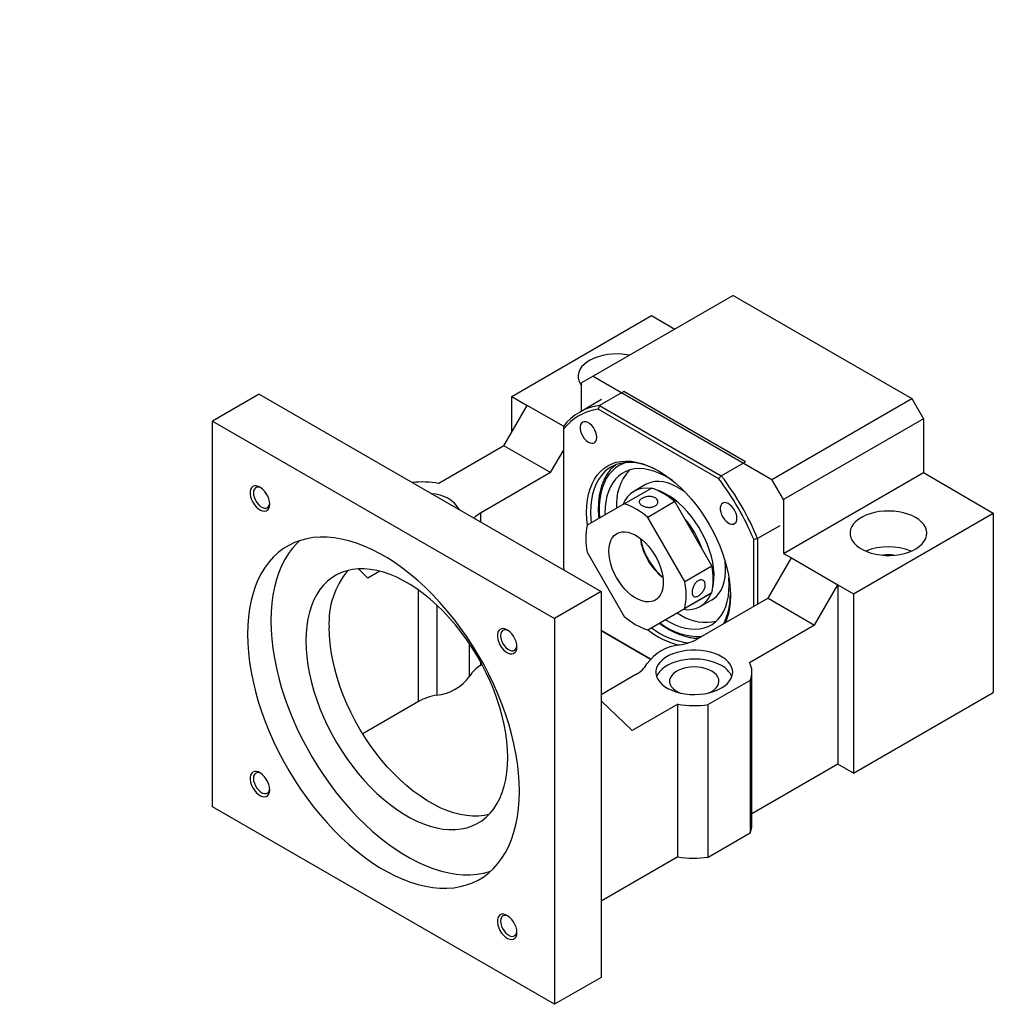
# Model space of a CAD drawing. Header units: millimetres. Extents: x 25 to 275, y 7 to 201.
# Tile 8 of 8: x 179 to 267, y 111 to 201. Entities that reach past the tile are written whole.
import ezdxf

# ---------------------------------------------------------------- set-up
doc = ezdxf.new("R2010")
doc.units = ezdxf.units.MM
doc.layers.add('FORMAT', color=7, linetype='Continuous')
doc.styles.add('SLDTEXTSTYLE0', font='TXT', dxfattribs={"width": 0.75})

msp = doc.modelspace()

# ---------------------------------------------------------------- linework, layer by layer
at = {"color": 7, "linetype": 'Continuous', "lineweight": 25}
for p, q in [((243.45361298, 175.89057116), (230.72569091, 168.54289815)), ((243.45361298, 175.89057116), (259.71706894, 166.50187787)), ((223.30106971, 166.70498465), (236.02899177, 174.05265766)), ((236.02899177, 174.05265766), (238.14945011, 172.82854311)), ((230.72569091, 168.54289815), (229.66503074, 167.93039302)), ((230.72569091, 168.54289815), (246.98914688, 159.15420487)), ((229.66503074, 165.36651024), (229.66503074, 167.93039302)), ((200.32009932, 166.91127623), (196.07745864, 164.46205189)), ((200.32009932, 166.91127623), (231.4327977, 148.95029777)), ((223.30106971, 166.70498465), (224.71528327, 165.88857654)), ((223.30106971, 163.4390868), (223.30106971, 166.70498465)), ((233.49738695, 167.14693412), (231.30535592, 165.88150155)), ((244.57100424, 160.75427093), (233.49738695, 167.14693412)), ((222.59396293, 162.21434193), (224.71528327, 165.88857654)), ((228.01189641, 163.98548228), (224.71528327, 165.88857654)), ((231.48301825, 166.41601208), (229.46776392, 165.25263052)), ((231.30535592, 165.88150155), (242.37897322, 159.48883835)), ((246.98914688, 159.15420487), (259.71706894, 166.50187787)), ((259.71706894, 166.50187787), (260.77772912, 164.66476057)), ((242.15116494, 159.21211204), (231.17961081, 165.54585542)), ((196.07745864, 164.46205189), (227.19015701, 146.50107343)), ((196.07745864, 129.35079698), (196.07745864, 164.46205189)), ((260.77772912, 164.66476057), (248.04980705, 157.31708756)), ((260.77772912, 164.66476057), (260.77772912, 159.7655157)), ((228.00332981, 163.71163135), (228.00332981, 151.0420856)), ((222.59396293, 162.21434193), (216.66596599, 158.79218214)), ((226.83660362, 159.7651176), (222.59396293, 162.21434193)), ((226.83660362, 159.7651176), (228.00332981, 161.78594663)), ((242.37897322, 159.48883835), (244.57100424, 160.75427093)), ((226.83660362, 159.7651176), (220.47264259, 156.0912811)), ((248.04980705, 152.41784269), (260.77772912, 159.7655157)), ((260.77772912, 159.7655157), (267.14169015, 156.0916792)), ((235.47911134, 158.67728495), (234.41845117, 158.06497887)), ((248.04980705, 157.31708756), (246.98914688, 159.15420487)), ((233.54936311, 156.92857078), (236.02430755, 158.3573258)), ((233.54936311, 156.92857078), (230.18000189, 154.98284764)), ((238.15499634, 157.12730535), (235.68005189, 155.69855033)), ((241.52435755, 151.29140055), (238.15499634, 157.12730535)), ((248.04980705, 157.31708756), (248.04980705, 152.41784269)), ((254.41376808, 148.74400619), (267.14169015, 156.0916792)), ((267.14169015, 156.0916792), (267.14169015, 139.76086296)), ((239.04941311, 149.86264553), (235.68005189, 155.69855033)), ((247.69625366, 154.93294293), (245.68099934, 153.76956137)), ((245.32744595, 147.58022653), (245.32744595, 153.71063198)), ((245.68099934, 153.76956137), (245.68099934, 147.78432856)), ((230.18000189, 152.52240688), (233.54936311, 146.68650208)), ((248.04980705, 152.41784269), (248.75691384, 152.00963864)), ((246.63559349, 148.33540403), (248.75691384, 152.00963864)), ((248.75691384, 152.00963864), (252.99955452, 149.5604143)), ((209.34887302, 151.01030128), (210.21959426, 150.17232229)), ((211.30150987, 150.79689887), (210.21959426, 150.17232229)), ((228.00332981, 151.0420856), (228.0655196, 150.89418603)), ((239.04941311, 149.86264553), (241.52435755, 151.29140055)), ((231.4327977, 148.95029777), (227.19015701, 146.50107343)), ((231.4327977, 148.95029777), (231.4327977, 113.83904286)), ((238.15499634, 146.88523664), (241.52435755, 148.83095978)), ((241.52435755, 148.83095978), (239.04941311, 147.40220477)), ((250.87823418, 145.8861797), (252.99955452, 149.5604143)), ((252.99955452, 149.5604143), (252.99955452, 133.22959806)), ((252.99955452, 149.5604143), (254.41376808, 148.74400619)), ((254.41376808, 148.74400619), (254.41376808, 132.41318995)), ((246.63559349, 148.33540403), (240.27163246, 144.66156753)), ((240.4679595, 147.58578763), (241.52861967, 148.19809372)), ((246.63559349, 148.33540403), (250.87823418, 145.8861797)), ((235.68005189, 145.45648163), (239.04941311, 147.40220477)), ((238.34895296, 146.99724182), (238.76083392, 146.76376142)), ((227.19015701, 146.50107343), (227.19015701, 111.38981852)), ((235.68005189, 145.45648163), (238.15499634, 146.88523664)), ((237.28832347, 146.38491705), (237.70017374, 146.15145534)), ((231.4327977, 145.39444386), (235.92694671, 142.80002686)), ((235.92692703, 142.80000504), (231.4327977, 145.39441068)), ((250.87823418, 145.8861797), (244.95023724, 142.46401991)), ((220.60034542, 142.28380857), (220.47264259, 142.21008729)), ((245.16807907, 127.71884331), (245.16807907, 141.60003711)), ((234.61477821, 141.39593508), (231.4327977, 139.55901683)), ((245.0121919, 140.86696935), (241.18792727, 138.65926837)), ((245.0121919, 140.86696935), (245.0121919, 126.98577555)), ((214.81578834, 138.94445485), (209.73994684, 136.01423392)), ((231.4327977, 139.01545249), (234.26122482, 136.29338438)), ((254.41376808, 132.41318995), (267.14169015, 139.76086296)), ((238.42145481, 138.69503404), (234.26122482, 136.29338438)), ((238.42145481, 124.81384023), (238.42145481, 138.69503404)), ((241.18792727, 124.77807457), (241.18792727, 138.65926837)), ((252.99955452, 133.22959806), (245.16807907, 128.70858352)), ((254.41376808, 132.41318995), (252.99955452, 133.22959806)), ((227.19015701, 111.38981852), (196.07745864, 129.35079698)), ((241.18792727, 124.77807457), (245.0121919, 126.98577555)), ((238.42145481, 124.81384023), (231.4327977, 120.77937436)), ((231.4327977, 113.83904286), (227.19015701, 111.38981852))]:
    msp.add_line(p, q, dxfattribs=at)
at = {"color": 8, "linetype": 'Continuous', "lineweight": 25}
for p, q in [((220.47264259, 156.0912811), (220.47264259, 155.27746064)), ((214.81578834, 138.94445485), (214.81578834, 149.08237289)), ((216.479569, 147.71585915), (216.479569, 139.52074293)), ((219.47437419, 141.24960716), (219.47437419, 144.15919866)), ((220.47264259, 142.51868973), (220.47264259, 142.21008729))]:
    msp.add_line(p, q, dxfattribs=at)
at = {"color": 7, "linetype": 'Continuous', "lineweight": 25, "flags": 128}
for points in [[(234.02114797, 170.44532502), (233.78895105, 170.48786344), (233.35016074, 170.54142293), (232.90310873, 170.56215035), (232.45513559, 170.54970537), (232.01359705, 170.50429233), (231.58574314, 170.42665691), (231.17859922, 170.31807387), (230.79885058, 170.18032617), (230.45273268, 170.01567559), (230.14592877, 169.82682571), (229.88347656, 169.61687743), (229.66968551, 169.3892781), (229.50806606, 169.1477649), (229.40127199, 168.89630345), (229.35105687, 168.63902276), (229.35824523, 168.38014736), (229.42271902, 168.12392799), (229.5434196, 167.87457175), (229.66503074, 167.70036868)], [(231.05052767, 162.97936329), (231.030038, 163.19362204), (230.9696736, 163.41998691), (230.87268874, 163.64625451), (230.74431188, 163.8602267), (230.59146387, 164.05036818), (230.42238477, 164.20642837), (230.24618968, 164.31999404), (230.07237733, 164.38494281), (229.91031798, 164.3977733), (229.7687483, 164.3577938), (229.65530035, 164.26715963), (229.57609013, 164.13075688), (229.53538788, 163.95593907), (229.53538788, 163.75213068), (229.57609013, 163.53031906), (229.65530035, 163.30246213), (229.7687483, 163.08084374), (229.91031798, 162.87741137), (230.07237733, 162.70313212), (230.24618968, 162.56740142), (230.42238477, 162.47753657), (230.59146387, 162.43838219), (230.74431188, 162.4520491), (230.87268874, 162.51780053), (230.9696736, 162.63209179), (231.030038, 162.78876141), (231.05052767, 162.97936329)], [(230.12465015, 156.1522463), (230.14481306, 156.73320825), (230.20517749, 157.28730877), (230.30537125, 157.81113165), (230.44477664, 158.30144735), (230.62253416, 158.75523291), (230.83754789, 159.16969058), (231.08849219, 159.54226511), (231.3738199, 159.87065944), (231.69177189, 160.15284892), (232.04038788, 160.38709375), (232.41751853, 160.57194973), (232.8208387, 160.70627717), (233.2478618, 160.7892479), (233.69595509, 160.82035036), (234.16235591, 160.79939281), (234.64418876, 160.72650445), (235.13848298, 160.60213467), (235.64219107, 160.42705025), (236.15220751, 160.20233063), (236.66538788, 159.9293613), (237.17856824, 159.60982519), (237.68858468, 159.24569236), (238.19229278, 158.8392078), (238.68658699, 158.39287763), (239.16841984, 157.90945362), (239.63482067, 157.39191624), (240.08291395, 156.84345628), (240.50993705, 156.26745518), (240.91325723, 155.66746418), (241.29038788, 155.04718241), (241.63900386, 154.41043413), (241.95695585, 153.7611451), (242.24228357, 153.1033184), (242.49322786, 152.44100976), (242.70824159, 151.77830252), (242.88599911, 151.11928249), (243.0254045, 150.46801276), (243.12559827, 149.82850862), (243.18596269, 149.20471282), (243.2061256, 148.60047127), (243.18596269, 148.01950932), (243.12559827, 147.4654088), (243.0254045, 146.94158592), (242.88599911, 146.45127023), (242.74979765, 146.09218184)], [(236.75543017, 159.87666526), (236.5859137, 159.96924764), (236.07507384, 160.21652765), (235.56920885, 160.41362299), (235.07159947, 160.55925542), (234.58547289, 160.65248048), (234.11398182, 160.69269354), (233.66018406, 160.67963383), (233.22702266, 160.61338603), (232.81730685, 160.49437979), (232.43369378, 160.32338691), (232.07867134, 160.10151633), (231.75454198, 159.83020699), (231.4634078, 159.51121843), (231.20715693, 159.1466194), (230.98745124, 158.73877447), (230.80571562, 158.29032867), (230.66312868, 157.80419035), (230.56061517, 157.2835123), (230.49883991, 156.73167132), (230.47820354, 156.1522463)], [(232.43930374, 160.186205), (232.5126817, 160.26018903), (232.74827195, 160.46820312)], [(237.96405483, 159.02928147), (237.66640219, 159.22377428), (237.18623693, 159.49931116), (236.70792313, 159.72676224), (236.23490706, 159.90448873), (235.77059681, 160.03121009), (235.31833774, 160.10601331), (234.88138839, 160.12835943), (234.46289699, 160.09808743), (234.06587878, 160.01541543), (233.69319428, 159.88093909), (233.3475287, 159.6956273), (233.03137257, 159.46081525), (232.74700379, 159.17819476), (232.49647125, 158.84980212), (232.28158004, 158.4780034), (232.10387846, 158.06547742), (231.96464685, 157.61519645), (231.86488839, 157.13040476), (231.80532182, 156.61459529), (231.78637633, 156.07148446), (231.78845427, 155.91168929)], [(239.08583094, 157.9958757), (238.72935299, 158.24072305), (238.30953315, 158.48484732), (237.89158484, 158.68036469), (237.47953312, 158.82539223), (237.07734628, 158.91853325), (236.68889761, 158.95889074), (236.31792806, 158.94607605), (235.96801029, 158.88021258), (235.64251419, 158.76193464), (235.47911134, 158.67728495)], [(201.27653013, 156.89614912), (201.25565878, 157.12980721), (201.19402065, 157.37663727), (201.09449786, 157.62509778), (200.961744, 157.86357102), (200.80196649, 158.08090622), (200.62263634, 158.26694106), (200.43213883, 158.41297673), (200.23938142, 158.51218478), (200.05337723, 158.55992635), (199.88282361, 158.5539691), (199.73569545, 158.49459157), (199.6188723, 158.3845702), (199.53781669, 158.22904947), (199.49631869, 158.03530134), (199.49631869, 157.81238527), (199.53781669, 157.57072457), (199.6188723, 157.32161902), (199.73569545, 157.07671652), (199.88282361, 156.84746844), (200.05337723, 156.64459416), (200.23938142, 156.47757986), (200.43213883, 156.35423494), (200.62263634, 156.28032688), (200.80196649, 156.25931153), (200.961744, 156.29217155), (201.09449786, 156.37737043), (201.19402065, 156.51092439), (201.25565878, 156.68658857), (201.27653013, 156.89614912)], [(200.46253629, 158.39292395), (200.44457409, 158.40103051), (200.27078732, 158.45189168), (200.11230146, 158.44733066), (199.97832714, 158.38761253), (199.87665046, 158.27620788), (199.81318049, 158.11959116), (199.79160589, 157.92686436), (199.81318049, 157.70922805), (199.87665046, 157.47933047), (199.97832714, 157.25053243), (200.11230146, 157.03613084), (200.27078732, 156.84858594), (200.44457409, 156.69879716), (200.62356193, 156.59546968), (200.79734871, 156.54460852), (200.95583457, 156.54916954), (201.08980889, 156.60888767), (201.19148557, 156.72029231), (201.25495553, 156.87690903), (201.27306464, 156.98889554)], [(241.60707774, 149.28818717), (241.67258193, 149.64114668), (241.71525466, 150.09879705), (241.71678521, 150.58270594), (241.67715885, 151.08821303), (241.59675721, 151.61045003), (241.47635459, 152.14438749), (241.31711054, 152.68488332), (241.12055866, 153.22673224), (240.88859186, 153.76471595), (240.62344411, 154.29365337), (240.32766892, 154.80845055), (240.00411476, 155.3041497), (239.65589765, 155.77597698), (239.2863711, 156.21938843), (238.89909386, 156.63011376), (238.49779562, 157.00419744), (238.08634109, 157.33803687), (237.66869282, 157.62841697), (237.24887298, 157.87254123), (236.83092466, 158.0680586), (236.46234423, 158.20009263)], [(243.80052767, 155.61894496), (243.780038, 155.83320371), (243.7196736, 156.05956858), (243.62268874, 156.28583618), (243.49431188, 156.49980837), (243.34146387, 156.68994985), (243.17238477, 156.84601004), (242.99618968, 156.95957571), (242.82237733, 157.02452448), (242.66031798, 157.03735497), (242.5187483, 156.99737547), (242.40530035, 156.9067413), (242.32609013, 156.77033855), (242.28538788, 156.59552074), (242.28538788, 156.39171235), (242.32609013, 156.16990073), (242.40530035, 155.94204381), (242.5187483, 155.72042541), (242.66031798, 155.51699304), (242.82237733, 155.34271379), (242.99618968, 155.2069831), (243.17238477, 155.11711824), (243.34146387, 155.07796386), (243.49431188, 155.09163078), (243.62268874, 155.1573822), (243.7196736, 155.27167346), (243.780038, 155.42834308), (243.80052767, 155.61894496)], [(230.19671927, 154.99250152), (230.14481306, 155.54800476), (230.12465015, 156.1522463)], [(230.47820354, 156.1522463), (230.49883991, 155.54899505), (230.53016591, 155.18505874)], [(260.07062233, 155.68347514), (259.73382383, 155.85444533), (259.36191818, 155.99914875), (258.96101208, 156.11520937), (258.53768839, 156.20072148), (258.09889808, 156.25428097), (257.65184607, 156.27500839), (257.20387293, 156.26256341), (256.76233439, 156.21715037), (256.33448048, 156.13951495), (255.92733656, 156.03093192), (255.54758792, 155.89318421), (255.20147002, 155.72853363), (254.89466611, 155.53968375), (254.6322139, 155.32973548), (254.41842285, 155.10213615), (254.2568034, 154.86062294), (254.15000933, 154.60916149), (254.09979421, 154.3518808), (254.10698257, 154.09300541), (254.17145636, 153.83678603), (254.29215694, 153.58742979), (254.46710241, 153.34903111), (254.69342015, 153.12550449), (254.96739405, 152.92052023), (255.28452546, 152.73744416), (255.63960709, 152.5792824), (256.02680851, 152.44863194), (256.43977188, 152.34763808), (256.87171636, 152.27795911), (257.31554943, 152.24073918), (257.76398336, 152.23658944), (258.20965488, 152.26557801), (258.64524607, 152.32722891), (259.06360455, 152.42052983), (259.45786087, 152.54394878), (259.82154136, 152.69545922), (260.14867439, 152.87257334), (260.43388845, 153.07238295), (260.67250034, 153.29160718), (260.86059205, 153.52664636), (260.99507511, 153.77364116), (261.07374133, 154.02853594), (261.09529901, 154.28714532), (261.05939416, 154.54522296), (260.96661636, 154.79853121), (260.81848899, 155.04291078), (260.61744432, 155.27434894), (260.36678348, 155.4890455), (260.07062233, 155.68347514)], [(232.13986912, 152.62121999), (232.16018751, 152.97494444), (232.22080905, 153.29940163), (232.32073834, 153.58926398), (232.45833453, 153.83977197), (232.63133831, 154.04681225), (232.83690896, 154.20698524), (233.07167101, 154.31766089), (233.33176968, 154.37702191), (233.61293415, 154.38409361), (233.91054771, 154.33875985), (234.21972356, 154.24176503), (234.53538503, 154.09470179), (234.85234897, 153.89998491), (235.16541085, 153.66081163), (235.46943019, 153.38110917), (235.75941501, 153.06547024), (236.03060377, 152.71907762), (236.27854355, 152.34761907), (236.49916318, 151.95719392), (236.68884011, 151.55421295), (236.84445983, 151.1452931), (236.96346709, 150.73714881), (237.04390777, 150.33648181), (237.08446106, 149.94987103), (237.08446106, 149.58366462), (237.04390777, 149.24387567), (236.96346709, 148.9360835), (236.84445983, 148.66534206), (236.68884011, 148.43609692), (236.49916318, 148.25211227), (236.27854355, 148.11640914), (236.03060377, 148.03121576), (235.75941501, 147.99793101), (235.46943019, 148.01710143), (235.16541085, 148.08841223), (234.85234897, 148.2106925), (234.53538503, 148.3819344), (234.21972356, 148.59932613), (233.91054771, 148.85929814), (233.61293415, 149.15758169), (233.33176968, 149.48927898), (233.07167101, 149.84894353), (232.83690896, 150.23066968), (232.63133831, 150.62818948), (232.45833453, 151.03497568), (232.32073834, 151.44434885), (232.22080905, 151.8495871), (232.16018751, 152.24403643), (232.13986912, 152.62121999)], [(224.00817649, 130.78236423), (223.98799518, 131.60978317), (223.92751708, 132.45780409), (223.82693946, 133.32366091), (223.68659037, 134.2045294), (223.50692762, 135.09753634), (223.28853721, 135.99976892), (223.0321315, 136.90828426), (222.73854682, 137.82011897), (222.4087408, 138.73229883), (222.04378918, 139.6418485), (221.64488237, 140.54580121), (221.21332152, 141.44120847), (220.75051428, 142.32514963), (220.25797024, 143.19474148), (219.73729597, 144.04714757), (219.19018981, 144.87958754), (218.61843631, 145.68934614), (218.02390039, 146.47378211), (217.40852133, 147.23033677), (216.77430635, 147.95654242), (216.12332413, 148.65003031), (215.45769804, 149.30853842), (214.77959921, 149.92991886), (214.09123947, 150.51214479), (213.3948641, 151.05331713), (212.69274453, 151.55167067), (211.98717092, 152.00557989), (211.28044472, 152.41356425), (210.57487112, 152.77429296), (209.87275155, 153.08658942), (209.17637617, 153.34943498), (208.48801643, 153.56197229), (207.80991761, 153.72350809), (207.14429152, 153.8335155), (206.4933093, 153.89163568), (205.85909432, 153.89767907), (205.24371525, 153.85162595), (204.64917934, 153.75362653), (204.07742583, 153.60400048), (203.53031967, 153.40323584), (203.00964541, 153.15198745), (202.51710137, 152.85107486), (202.05429413, 152.50147955), (201.62273327, 152.10434185), (201.22382646, 151.66095714), (200.85887485, 151.17277164), (200.52906882, 150.64137771), (200.23548415, 150.06850866), (199.97907844, 149.45603305), (199.76068803, 148.80594866), (199.58102527, 148.12037592), (199.44067619, 147.40155104), (199.34009856, 146.65181867), (199.27962046, 145.87362428), (199.25943915, 145.06950619), (199.27962046, 144.24208725), (199.34009856, 143.39406633), (199.44067619, 142.52820951), (199.58102527, 141.64734102), (199.76068803, 140.75433408), (199.97907844, 139.85210149), (200.23548415, 138.94358615), (200.52906882, 138.03175145), (200.85887485, 137.11957159), (201.22382646, 136.21002192), (201.62273327, 135.30606921), (202.05429413, 134.41066195), (202.51710137, 133.52672078), (203.00964541, 132.65712894), (203.53031967, 131.80472285), (204.07742583, 130.97228288), (204.64917934, 130.16252428), (205.24371525, 129.37808831), (205.85909432, 128.62153364), (206.4933093, 127.895328), (207.14429152, 127.20184011), (207.80991761, 126.54333199), (208.48801643, 125.92195156), (209.17637617, 125.33972562), (209.87275155, 124.79855329), (210.57487112, 124.30019975), (211.28044472, 123.84629052), (211.98717092, 123.43830617), (212.69274453, 123.07757745), (213.3948641, 122.76528099), (214.09123947, 122.50243544), (214.77959921, 122.28989813), (215.45769804, 122.12836233), (216.12332413, 122.01835492), (216.77430635, 121.96023474), (217.40852133, 121.95419135), (218.02390039, 122.00024447), (218.61843631, 122.09824388), (219.19018981, 122.24786994), (219.73729597, 122.44863458), (220.25797024, 122.69988296), (220.75051428, 123.00079556), (221.21332152, 123.35039086), (221.64488237, 123.74752856), (222.04378918, 124.19091328), (222.4087408, 124.67909878), (222.73854682, 125.2104927), (223.0321315, 125.78336176), (223.28853721, 126.39583737), (223.50692762, 127.04592176), (223.68659037, 127.73149449), (223.82693946, 128.45031937), (223.92751708, 129.20005174), (223.98799518, 129.97824613), (224.00817649, 130.78236423)], [(204.00968693, 153.5823534), (203.74405362, 153.32895402), (203.34514681, 152.88556931), (202.98019519, 152.39738381), (202.65038917, 151.86598988), (202.35680449, 151.29312082), (202.10039878, 150.68064521), (201.88200837, 150.03056082), (201.70234562, 149.34498809), (201.56199653, 148.62616321), (201.46141891, 147.87643084), (201.4009408, 147.09823645), (201.3807595, 146.29411835), (201.4009408, 145.46669941), (201.46141891, 144.6186785), (201.56199653, 143.75282167), (201.70234562, 142.87195319), (201.88200837, 141.97894625), (202.10039878, 141.07671366), (202.35680449, 140.16819832), (202.65038917, 139.25636361), (202.98019519, 138.34418376), (203.34514681, 137.43463409), (203.74405362, 136.53068137), (204.17561447, 135.63527412), (204.63842171, 134.75133295), (205.13096575, 133.88174111), (205.65164002, 133.02933502), (206.19874618, 132.19689505), (206.77049968, 131.38713645), (207.3650356, 130.60270048), (207.98041466, 129.84614581), (208.61462964, 129.11994017), (209.26561186, 128.42645228), (209.93123795, 127.76794416), (210.60933678, 127.14656373), (211.29769652, 126.56433779), (211.99407189, 126.02316546), (212.69619146, 125.52481192), (213.40176507, 125.07090269), (214.10849127, 124.66291834), (214.81406487, 124.30218962), (215.51618444, 123.98989316), (216.21255982, 123.7270476), (216.90091956, 123.5145103), (217.57901838, 123.35297449), (218.24464447, 123.24296709), (218.89562669, 123.1848469), (219.52984167, 123.17880352), (220.14522074, 123.22485664), (220.73975665, 123.32285605), (221.31151016, 123.47248211), (221.37924906, 123.49412918)], [(241.52861967, 148.19809372), (241.66315654, 148.28299736), (241.93067057, 148.5021932), (242.16518258, 148.76892056), (242.36443411, 149.08061072), (242.52650626, 149.43426192), (242.64983817, 149.82646833), (242.7332421, 150.25345276), (242.77591483, 150.71110313), (242.77744538, 151.19501202), (242.74218682, 151.66219527)], [(222.94751632, 133.84389465), (222.9269886, 134.5647509), (222.86549713, 135.30608842), (222.76331654, 136.06459624), (222.62090319, 136.83688666), (222.43889313, 137.61951045), (222.21809928, 138.40897223), (221.95950774, 139.20174606), (221.66427345, 139.99429122), (221.333715, 140.78306802), (220.96930874, 141.56455359), (220.5726822, 142.33525761), (220.1456068, 143.09173795), (219.68998998, 143.83061598), (219.20786663, 144.54859168), (218.70139002, 145.2424584), (218.1728222, 145.90911718), (217.62452389, 146.54559054), (217.05894392, 147.14903584), (216.47860831, 147.71675795), (215.88610897, 148.24622128), (215.28409216, 148.73506113), (214.67524662, 149.18109421), (214.06229161, 149.58232843), (213.44796473, 149.93697179), (212.83500972, 150.24344036), (212.22616418, 150.50036537), (211.62414736, 150.70659935), (211.03164803, 150.86122119), (210.45131241, 150.96354031), (209.88573244, 151.01309975), (209.33743413, 151.00967814), (208.80886632, 150.95329078), (208.30238971, 150.8441895), (207.82026635, 150.68286157), (207.36464953, 150.47002754), (206.93757413, 150.20663795), (206.54094759, 149.89386918), (206.17654133, 149.53311813), (205.84598288, 149.12599599), (205.55074859, 148.67432109), (205.29215705, 148.18011069), (205.0713632, 147.64557208), (204.88935315, 147.07309262), (204.7469398, 146.46522915), (204.6447592, 145.82469653), (204.58326773, 145.15435555), (204.56274001, 144.4572001), (204.58326773, 143.73634386), (204.6447592, 142.99500633), (204.7469398, 142.23649851), (204.88935315, 141.46420809), (205.0713632, 140.6815843), (205.29215705, 139.89212252), (205.55074859, 139.09934869), (205.84598288, 138.30680353), (206.17654133, 137.51802673), (206.54094759, 136.73654117), (206.93757413, 135.96583714), (207.36464953, 135.2093568), (207.82026635, 134.47047878), (208.30238971, 133.75250307), (208.80886632, 133.05863635), (209.33743413, 132.39197757), (209.88573244, 131.75550422), (210.45131241, 131.15205891), (211.03164803, 130.5843368), (211.62414736, 130.05487347), (212.22616418, 129.56603362), (212.83500972, 129.12000054), (213.44796473, 128.71876632), (214.06229161, 128.36412296), (214.67524662, 128.05765439), (215.28409216, 127.80072938), (215.88610897, 127.59449541), (216.47860831, 127.43987357), (217.05894392, 127.33755444), (217.62452389, 127.28799501), (218.1728222, 127.29141661), (218.70139002, 127.34780397), (219.20786663, 127.45690525), (219.68998998, 127.61823318), (220.1456068, 127.83106722), (220.5726822, 128.0944568), (220.96930874, 128.40722557), (221.333715, 128.76797662), (221.66427345, 129.17509876), (221.95950774, 129.62677367), (222.21809928, 130.12098406), (222.43889313, 130.65552268), (222.62090319, 131.22800213), (222.76331654, 131.8358656), (222.86549713, 132.47639822), (222.9269886, 133.1467392), (222.94751632, 133.84389465)], [(237.70017374, 146.15145534), (238.17848754, 145.92400426), (238.65150361, 145.74627777), (239.11581386, 145.6195564), (239.56807293, 145.54475318), (240.00502228, 145.52240707), (240.42351368, 145.55267907), (240.82053189, 145.63535106), (241.19321639, 145.76982741), (241.53888197, 145.95513919), (241.85503811, 146.18995124), (242.13940689, 146.47257173), (242.38993943, 146.80096438), (242.60483063, 147.1727631), (242.78253221, 147.58528907), (242.92176382, 148.03557005), (243.02152229, 148.52036174), (243.08108885, 149.03617121), (243.10003434, 149.57928204), (243.07822224, 150.1457811), (243.07611477, 150.17397443)], [(221.2281591, 128.65509795), (220.82271036, 128.57241614), (220.29414254, 128.51602878), (219.74584423, 128.51260717), (219.18026426, 128.56216661), (218.59992865, 128.66448573), (218.00742931, 128.81910757), (217.4054125, 129.02534155), (216.79656696, 129.28226656), (216.18361195, 129.58873513), (215.56928507, 129.94337849), (214.95633006, 130.34461271), (214.34748452, 130.79064579), (213.74546771, 131.27948564), (213.15296837, 131.80894897), (212.57263276, 132.37667108), (212.00705279, 132.98011638), (211.45875448, 133.61658974), (210.93018666, 134.28324852), (210.42371005, 134.97711524), (209.94158669, 135.69509094), (209.48596987, 136.43396897), (209.05889448, 137.19044931), (208.66226794, 137.96115333), (208.29786168, 138.7426389), (207.96730322, 139.5314157), (207.67206893, 140.32396086), (207.4134774, 141.11673469), (207.19268354, 141.90619647), (207.01067349, 142.68882026), (206.86826014, 143.46111068), (206.76607955, 144.21961849), (206.70458807, 144.96095602), (206.68406035, 145.68181227)], [(223.77653013, 143.90717559), (223.75565878, 144.14083369), (223.69402065, 144.38766375), (223.59449786, 144.63612426), (223.461744, 144.87459749), (223.30196649, 145.0919327), (223.12263634, 145.27796754), (222.93213883, 145.42400321), (222.73938142, 145.52321126), (222.55337723, 145.57095283), (222.38282361, 145.56499558), (222.23569545, 145.50561805), (222.1188723, 145.39559668), (222.03781669, 145.24007595), (221.99631869, 145.04632782), (221.99631869, 144.82341175), (222.03781669, 144.58175105), (222.1188723, 144.3326455), (222.23569545, 144.087743), (222.38282361, 143.85849491), (222.55337723, 143.65562063), (222.73938142, 143.48860633), (222.93213883, 143.36526142), (223.12263634, 143.29135336), (223.30196649, 143.27033801), (223.461744, 143.30319802), (223.59449786, 143.38839691), (223.69402065, 143.52195086), (223.75565878, 143.69761504), (223.77653013, 143.90717559)], [(222.96253629, 145.40395043), (222.94457409, 145.41205699), (222.77078732, 145.46291815), (222.61230146, 145.45835714), (222.47832714, 145.39863901), (222.37665046, 145.28723436), (222.31318049, 145.13061764), (222.29160589, 144.93789083), (222.31318049, 144.72025453), (222.37665046, 144.49035695), (222.47832714, 144.26155891), (222.61230146, 144.04715732), (222.77078732, 143.85961242), (222.94457409, 143.70982364), (223.12356193, 143.60649616), (223.29734871, 143.555635), (223.45583457, 143.56019602), (223.58980889, 143.61991415), (223.69148557, 143.73131879), (223.75495553, 143.88793551), (223.77306464, 143.99992202)], [(242.3929528, 140.17132292), (242.68911395, 140.36575256), (242.93977479, 140.58044911), (243.14081946, 140.81188728), (243.28894683, 141.05626684), (243.38172464, 141.3095751), (243.41762948, 141.56765273), (243.3960718, 141.82626212), (243.31740558, 142.08115689), (243.18292252, 142.3281517), (242.99483081, 142.56319088), (242.75621893, 142.7824151), (242.47100486, 142.98222471), (242.14387183, 143.15933884), (241.78019134, 143.31084928), (241.38593502, 143.43426822), (240.96757654, 143.52756915), (240.53198535, 143.58922005), (240.08631383, 143.61820862), (239.6378799, 143.61405887), (239.19404683, 143.57683894), (238.76210235, 143.50715998), (238.34913898, 143.40616611), (237.96193756, 143.27551566), (237.60685593, 143.11735389), (237.28972452, 142.93427783), (237.01575062, 142.72929357), (236.78943288, 142.50576695), (236.61448741, 142.26736827), (236.49378683, 142.01801203), (236.42931304, 141.76179265), (236.42212468, 141.50291725), (236.4723398, 141.24563656), (236.57913387, 140.99417512), (236.74075332, 140.75266191), (236.95454437, 140.52506258), (237.21699658, 140.3151143), (237.52380049, 140.12626442), (237.86991839, 139.96161385), (238.24966703, 139.82386614), (238.65681095, 139.71528311), (239.08466486, 139.63764769), (239.5262034, 139.59223464), (239.97417654, 139.57978966), (240.42122855, 139.60051709), (240.86001886, 139.65407658), (241.28334255, 139.73958869), (241.68424865, 139.8556493), (242.0561543, 140.00035272), (242.3929528, 140.17132292)], [(242.3929528, 142.2122105), (242.0561543, 142.38318069), (241.68424865, 142.52788411), (241.28334255, 142.64394473), (240.86001886, 142.72945683), (240.42122855, 142.78301632), (239.97417654, 142.80374375), (239.5262034, 142.79129877), (239.08466486, 142.74588573), (238.65681095, 142.6682503), (238.24966703, 142.55966727), (237.86991839, 142.42191956), (237.52380049, 142.25726899), (237.21699658, 142.06841911), (236.95454437, 141.85847083), (236.74075332, 141.6308715), (236.57913387, 141.38935829), (236.49027548, 141.19176671)], [(241.50906933, 141.70195543), (241.23325364, 141.83739283), (240.92337562, 141.94553486), (240.58746094, 142.02358071), (240.23420963, 142.06950902), (239.8727707, 142.08213027), (239.51250524, 142.06111759), (239.16274392, 142.00701519), (238.83254539, 141.92122429), (238.53046161, 141.80596684), (238.26431639, 141.66422793), (238.04100276, 141.49967854), (237.86630442, 141.31658041), (237.74474596, 141.11967567), (237.67947569, 140.91406407), (237.67218407, 140.70507083), (237.72305996, 140.49810877), (237.83078568, 140.29853809), (237.99257121, 140.11152758), (238.20422638, 139.94192071), (238.46026943, 139.7941102), (238.61398297, 139.72502179)], [(241.24041833, 139.7325918), (241.44371631, 139.82879943), (241.6892419, 139.98244179), (241.8888953, 140.15683104), (242.0375056, 140.3474506), (242.13122386, 140.54936351), (242.16762284, 140.75734033), (242.14575981, 140.96599459), (242.06620102, 141.16992223), (241.931007, 141.36384164), (241.74367921, 141.54273042), (241.50906933, 141.70195543)], [(201.27653013, 130.91397958), (201.25565878, 131.14763768), (201.19402065, 131.39446774), (201.09449786, 131.64292825), (200.961744, 131.88140148), (200.80196649, 132.09873669), (200.62263634, 132.28477152), (200.43213883, 132.4308072), (200.23938142, 132.53001525), (200.05337723, 132.57775682), (199.88282361, 132.57179956), (199.73569545, 132.51242204), (199.6188723, 132.40240067), (199.53781669, 132.24687993), (199.49631869, 132.05313181), (199.49631869, 131.83021574), (199.53781669, 131.58855504), (199.6188723, 131.33944949), (199.73569545, 131.09454698), (199.88282361, 130.8652989), (200.05337723, 130.66242462), (200.23938142, 130.49541032), (200.43213883, 130.37206541), (200.62263634, 130.29815734), (200.80196649, 130.27714199), (200.961744, 130.31000201), (201.09449786, 130.3952009), (201.19402065, 130.52875485), (201.25565878, 130.70441903), (201.27653013, 130.91397958)], [(200.46253634, 132.41075439), (200.44457409, 132.41886098), (200.27078732, 132.46972214), (200.11230146, 132.46516112), (199.97832714, 132.40544299), (199.87665046, 132.29403835), (199.81318049, 132.13742163), (199.79160589, 131.94469482), (199.81318049, 131.72705851), (199.87665046, 131.49716093), (199.97832714, 131.26836289), (200.11230146, 131.0539613), (200.27078732, 130.86641641), (200.44457409, 130.71662763), (200.62356193, 130.61330015), (200.79734871, 130.56243899), (200.95583457, 130.567), (201.08980889, 130.62671814), (201.19148557, 130.73812278), (201.25495553, 130.8947395), (201.27306465, 131.00672606)], [(223.77653013, 117.92500606), (223.75565878, 118.15866416), (223.69402065, 118.40549421), (223.59449786, 118.65395473), (223.461744, 118.89242796), (223.30196649, 119.10976317), (223.12263634, 119.295798), (222.93213883, 119.44183368), (222.73938142, 119.54104173), (222.55337723, 119.5887833), (222.38282361, 119.58282604), (222.23569545, 119.52344852), (222.1188723, 119.41342715), (222.03781669, 119.25790641), (221.99631869, 119.06415829), (221.99631869, 118.84124222), (222.03781669, 118.59958152), (222.1188723, 118.35047596), (222.23569545, 118.10557346), (222.38282361, 117.87632538), (222.55337723, 117.6734511), (222.73938142, 117.5064368), (222.93213883, 117.38309188), (223.12263634, 117.30918382), (223.30196649, 117.28816847), (223.461744, 117.32102849), (223.59449786, 117.40622738), (223.69402065, 117.53978133), (223.75565878, 117.71544551), (223.77653013, 117.92500606)], [(222.9625363, 119.42178089), (222.94457409, 119.42988746), (222.77078732, 119.48074862), (222.61230146, 119.4761876), (222.47832714, 119.41646947), (222.37665046, 119.30506483), (222.31318049, 119.14844811), (222.29160589, 118.9557213), (222.31318049, 118.73808499), (222.37665046, 118.50818741), (222.47832714, 118.27938937), (222.61230146, 118.06498778), (222.77078732, 117.87744288), (222.94457409, 117.72765411), (223.12356193, 117.62432663), (223.29734871, 117.57346546), (223.45583457, 117.57802648), (223.58980889, 117.63774461), (223.69148557, 117.74914926), (223.75495553, 117.90576598), (223.77306464, 118.01775249)]]:
    msp.add_lwpolyline(points, dxfattribs=at)
at = {"color": 8, "linetype": 'Continuous', "lineweight": 25, "flags": 128}
msp.add_lwpolyline([(233.73557196, 160.68558695), (233.46564598, 160.59426369), (233.09258999, 160.41703097), (232.74848663, 160.18927709), (232.43562585, 159.91251772), (232.15608968, 159.58859463), (231.9117384, 159.21966349), (231.70419811, 158.80817946), (231.53484997, 158.35688092), (231.40482096, 157.86877117), (231.31497641, 157.3470985), (231.2659142, 156.79533457), (231.25796085, 156.21715127), (231.29049207, 155.62412838)], dxfattribs=at)
at = {"color": 7, "linetype": 'Continuous', "lineweight": 25}
for centre, radius, start, end in [((231.99896608, 160.86795544), 5.06129822, 97.8767123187, 142.134039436), ((231.90119439, 160.62905065), 4.96947201, 98.3490501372, 141.6617016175), ((237.44816978, 156.91965301), 4.61603094, 138.1602665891, 184.9146266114), ((222.31182397, 144.09021297), 25.29442909, 22.4989934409, 37.5010067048), ((215.16757126, 149.94215674), 8.97597551, 80.3904020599, 95.8804745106), ((222.37207262, 144.12499435), 24.87636656, 22.6642967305, 37.3357034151), ((215.92041138, 154.73560175), 3.11288066, 31.8734425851, 88.1319339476), ((235.53890815, 156.12407831), 2.23102024, 79.2976434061, 160.6977229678), ((234.13382784, 152.62212326), 6.03874671, 48.2490107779, 71.7563657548), ((231.65888339, 151.19336824), 6.03874671, 48.2490107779, 71.7563657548), ((221.97646973, 153.42917771), 3.05749743, 119.4621854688, 133.8839236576), ((232.56143834, 150.00719357), 8.55339378, 19.2835979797, 40.716402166), ((236.09359473, 153.75262726), 6.04020053, 168.2482233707, 191.7517766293), ((240.51646963, 154.59954096), 5.57668915, 188.300369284, 231.6942541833), ((257.5957486, 147.4443862), 5.57241089, 68.2940124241, 111.7059875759), ((257.5957486, 148.43394937), 3.85364249, 82.5422272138, 97.4577727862), ((213.96582951, 146.14818973), 7.29668898, 139.6691530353, 183.6646331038), ((235.61076471, 150.06118017), 6.04020053, 348.2482233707, 11.7517766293), ((233.13582027, 148.63242515), 6.04020053, 348.2482233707, 11.7517766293), ((239.34746443, 149.5267924), 2.23112362, 259.2938816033, 340.7168701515), ((237.40860683, 148.60765153), 5.79770703, 333.2408961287, 0.9479638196), ((237.57053161, 151.19168417), 6.03874671, 228.2490107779, 251.7563657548), ((240.95014694, 150.33556449), 4.1893757, 238.4940611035, 283.6374496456), ((240.49565342, 151.57771756), 7.77076757, 231.8598317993, 255.153996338), ((240.2170737, 151.04521669), 6.8226439, 232.1421568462, 262.9553531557), ((237.78754652, 149.14341824), 5.12422372, 279.2117611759, 298.9976092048), ((238.98210105, 139.97869995), 4.12359767, 95.2072125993, 144.787410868), ((243.34362548, 141.60196734), 1.82327616, 336.2266672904, 28.2164754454), ((221.65635711, 139.98079002), 2.52407338, 117.9674534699, 149.8221151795), ((233.43106369, 143.62523236), 2.52407338, 297.9674534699, 329.8221151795), ((241.46601381, 140.39143577), 2.04314378, 23.0612804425, 63.0197908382), ((216.10531975, 143.62732243), 4.12359767, 275.2072125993, 324.787410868), ((217.29987428, 134.46260414), 5.12422372, 99.2117611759, 118.9976092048), ((239.91919337, 147.53390048), 8.96486368, 260.3826313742, 278.1359820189), ((243.32994777, 127.72661409), 1.83814773, 336.2319286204, 359.7577811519), ((239.91919337, 133.65270668), 8.96486368, 260.3826313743, 278.1359820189)]:
    msp.add_arc(centre, radius, start, end, dxfattribs=at)
at = {"color": 8, "linetype": 'Continuous', "lineweight": 25}
for centre, radius, start, end in [((240.98472584, 154.86985952), 6.05609904, 190.4566692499, 229.5379542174), ((240.37151156, 150.63613125), 5.78140213, 231.725428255, 272.4150577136)]:
    msp.add_arc(centre, radius, start, end, dxfattribs=at)
at = {"color": 7, "linetype": 'Continuous', "lineweight": 25}
for points in [[(231.30535592, 165.88150155), (231.26335477, 165.76964419), (231.22143893, 165.65776227), (231.17961081, 165.54585542)], [(228.00332981, 163.97466277), (228.00332981, 163.88706004), (228.00332981, 163.79938349), (228.00332981, 163.71163135)], [(242.15116494, 159.21211204), (242.22716598, 159.30429128), (242.30310156, 159.39653402), (242.37897322, 159.48883835)], [(245.32744595, 153.71063198), (245.4452751, 153.73036279), (245.56312653, 153.75000516), (245.68099934, 153.76956137)]]:
    msp.add_open_spline(points, degree=3, dxfattribs=at)
for points, knots in [([(232.40682386, 160.15283835), (232.36129986, 160.10734832), (232.2183774, 159.96453249), (232.01122343, 159.68131252), (231.78548288, 159.30718771), (231.5949239, 158.89397112), (231.4386061, 158.44670908), (231.31811502, 157.96722746), (231.23431826, 157.45853617), (231.18688529, 156.92404773), (231.17927852, 156.36573264), (231.19480178, 155.91985127), (231.22514963, 155.65625038), (231.23269062, 155.59074947)], [0, 0, 0, 0, 0.0469732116, 0.1474722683, 0.2484684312, 0.350005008, 0.4520359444, 0.5544608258, 0.6571620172, 0.7600314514, 0.8629837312, 0.965953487, 1, 1, 1, 1]), ([(235.23487519, 156.73793205), (235.19087449, 156.75880715), (235.15104467, 156.7812439), (235.07938683, 156.82910299), (235.04727899, 156.85483088), (234.99327915, 156.90792834), (234.9713281, 156.93519841), (234.9374259, 156.99140566), (234.92556364, 157.0204905), (234.90676697, 157.10705063), (234.91619211, 157.16617093), (234.9770582, 157.27881846), (235.02915746, 157.33359759), (235.13268361, 157.40681294), (235.17210518, 157.4302084), (235.2569711, 157.47268823), (235.30254722, 157.49195687), (235.40003938, 157.52639569), (235.45179509, 157.54142441), (235.55724083, 157.56580449), (235.6115497, 157.57536795), (235.72291345, 157.58862539), (235.77831461, 157.59212975), (235.88860354, 157.5927884), (235.94409069, 157.58985371), (236.0510897, 157.57727267), (236.10255404, 157.56772859), (236.20144018, 157.54190756), (236.24902085, 157.5254594), (236.37935005, 157.46771885), (236.45315807, 157.41635529), (236.5606883, 157.29821995), (236.59552485, 157.23032355), (236.61450957, 157.12623792), (236.61542546, 157.09051274), (236.60631649, 157.02077342), (236.5964375, 156.98651109), (236.5658841, 156.91952816), (236.54515834, 156.88702297), (236.49455842, 156.8266473), (236.46449803, 156.79837488), (236.39465823, 156.74618343), (236.35599006, 156.72308232), (236.27144884, 156.68264782), (236.22500307, 156.66517427), (236.12758993, 156.63715489), (236.07677988, 156.62653795), (235.97097172, 156.61179844), (235.91573179, 156.60775171), (235.75069479, 156.60556684), (235.63716288, 156.61734503), (235.42434813, 156.66250766), (235.32287657, 156.69618186), (235.23487519, 156.73793205)], [0, 0, 0, 0, 0.03125, 0.03125, 0.0625, 0.0625, 0.09375, 0.09375, 0.125, 0.125, 0.1875, 0.1875, 0.25, 0.25, 0.28125, 0.28125, 0.3125, 0.3125, 0.34375, 0.34375, 0.375, 0.375, 0.40625, 0.40625, 0.4375, 0.4375, 0.46875, 0.46875, 0.5, 0.5, 0.5625, 0.5625, 0.625, 0.625, 0.65625, 0.65625, 0.6875, 0.6875, 0.71875, 0.71875, 0.75, 0.75, 0.78125, 0.78125, 0.8125, 0.8125, 0.84375, 0.84375, 0.875, 0.875, 0.9375, 0.9375, 1, 1, 1, 1]), ([(240.92127803, 149.64670984), (240.9263794, 149.60337134), (240.92701044, 149.55829826), (240.91968732, 149.46482961), (240.91157148, 149.41587353), (240.88707014, 149.31744358), (240.87083443, 149.26812159), (240.83066259, 149.16913841), (240.8065198, 149.11926153), (240.72580937, 148.97523851), (240.65879382, 148.88286116), (240.51317655, 148.72127192), (240.43309174, 148.65033182), (240.31437012, 148.56834147), (240.27422391, 148.54452753), (240.19672109, 148.50629972), (240.15910997, 148.49163066), (240.0860763, 148.47131603), (240.05086294, 148.4658401), (239.98547987, 148.46459523), (239.95485519, 148.4687088), (239.89792091, 148.48688305), (239.87244417, 148.5006593), (239.8269399, 148.5374122), (239.80674041, 148.56072464), (239.77295709, 148.61558594), (239.75931209, 148.64696975), (239.73827465, 148.71774649), (239.73093633, 148.75743362), (239.71929111, 148.88371125), (239.72503057, 148.98101152), (239.76265827, 149.18297199), (239.79492836, 149.28962082), (239.86044769, 149.44250546), (239.88557037, 149.49326728), (239.94027786, 149.58933862), (239.9699681, 149.63504146), (240.03437959, 149.7215766), (240.06898258, 149.76209555), (240.1405144, 149.83455888), (240.1778301, 149.86702106), (240.25555471, 149.92376579), (240.29473661, 149.94716356), (240.37372456, 149.98439119), (240.41397629, 149.99828783), (240.49248689, 150.01539146), (240.53069646, 150.01873193), (240.60484228, 150.01518722), (240.64086362, 150.00813569), (240.74043289, 149.97251456), (240.79808099, 149.92846485), (240.88292943, 149.80940482), (240.91107529, 149.73338683), (240.92127803, 149.64670984)], [0, 0, 0, 0, 0.03125, 0.03125, 0.0625, 0.0625, 0.09375, 0.09375, 0.125, 0.125, 0.1875, 0.1875, 0.25, 0.25, 0.28125, 0.28125, 0.3125, 0.3125, 0.34375, 0.34375, 0.375, 0.375, 0.40625, 0.40625, 0.4375, 0.4375, 0.46875, 0.46875, 0.5, 0.5, 0.5625, 0.5625, 0.625, 0.625, 0.65625, 0.65625, 0.6875, 0.6875, 0.71875, 0.71875, 0.75, 0.75, 0.78125, 0.78125, 0.8125, 0.8125, 0.84375, 0.84375, 0.875, 0.875, 0.9375, 0.9375, 1, 1, 1, 1]), ([(236.73220519, 146.06387679), (236.77717168, 146.03036358), (236.98229632, 145.87748562), (237.35286963, 145.64490423), (237.84082814, 145.3696398), (238.32884892, 145.14074897), (238.81352472, 144.95636495), (239.29256788, 144.81750061), (239.76155903, 144.72994156), (240.10780525, 144.6893993), (240.29217918, 144.69370026), (240.3287727, 144.69455389)], [0, 0, 0, 0, 0.0373057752, 0.1701785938, 0.3031298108, 0.4361387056, 0.569152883, 0.7020860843, 0.8348236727, 0.9672167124, 1, 1, 1, 1])]:
    msp.add_open_spline(points, degree=3, knots=knots, dxfattribs=at)

# ---------------------------------------------------------------- texts
at = {"layer": 'FORMAT', "color": 7, "insert": (118.71222445, 200.81174254), "char_height": 9.525, "attachment_point": 1, "style": 'SLDTEXTSTYLE0'}
msp.add_mtext('MBCA15-EP', dxfattribs=at)

doc.saveas('drawing.dxf')
